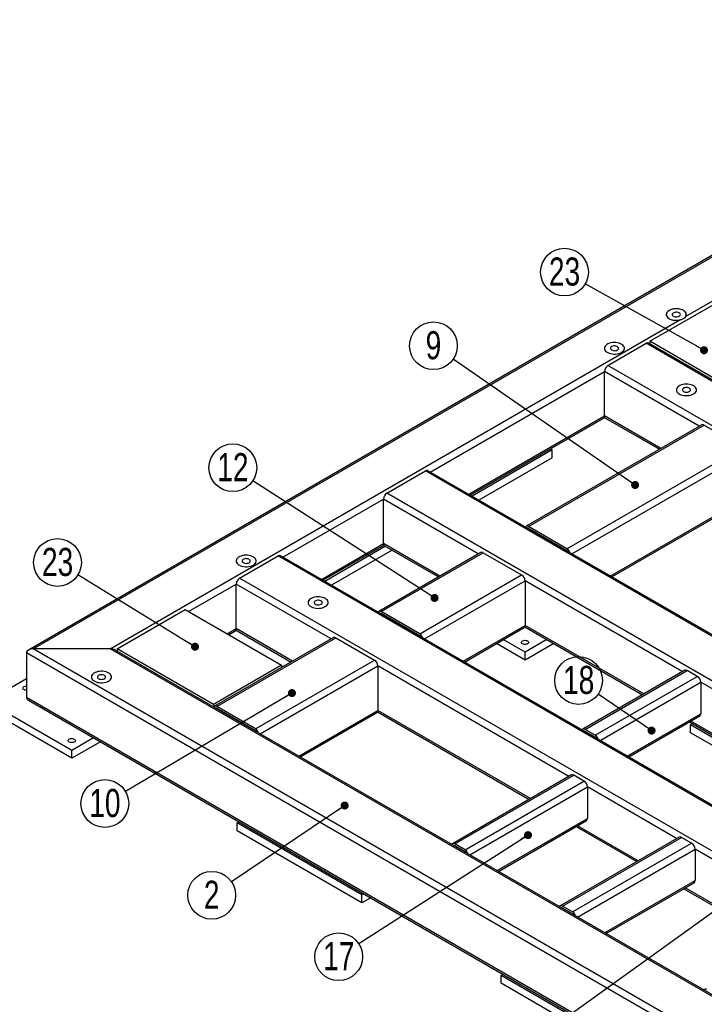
# Model space of a CAD drawing. Header units: millimetres. Extents: x 0 to 841, y 0 to 594.
# Tile 18 of 25: x 417 to 502, y 203 to 326. Entities that reach past the tile are written whole.
import ezdxf

# ---------------------------------------------------------------- set-up
doc = ezdxf.new("R2010")
doc.units = ezdxf.units.MM
doc.layers.add('NOTES', color=6, linetype='Continuous')
doc.layers.add('TRAIT-FORT', color=4, linetype='Continuous', lineweight=25)
doc.styles.add('SLDTEXTSTYLE0', font='TXT', dxfattribs={"width": 0.75})
doc.dimstyles.new('SLDDIMSTYLE0', dxfattribs={"dimtxt": 0.18, "dimasz": 1, "dimexe": 0, "dimexo": 0.0625, "dimgap": 0, "dimtad": 0, "dimtih": 1, "dimtoh": 1, "dimdec": 0, "dimrnd": 1e-09, "dimzin": 0, "dimdsep": 46, "dimtxsty": 'Standard', "dimblk1": 'DOT', "dimblk2": 'DOT', "dimsah": 1, "dimcen": 0.09, "dimadec": 0, "dimazin": 0, "dimtfac": 1, "dimtdec": 0, "dimtofl": 0, "dimtmove": 0, "dimatfit": 3, "dimldrblk": 'DOT', "dimfxl": 1, "dimfrac": 2, "dimtolj": 1, "dimtzin": 0, "dimarcsym": 0})

# ---------------------------------------------------------------- blocks, each defined once
blk = doc.blocks.new('SW_NOTE_4')
at = {"layer": 'NOTES', "color": 0}
blk.add_circle((-2.47, -1.67), 2.98, dxfattribs=at)
at = {"layer": 'NOTES', "color": 0, "insert": (-2.47, 0.15), "char_height": 3.5, "attachment_point": 2, "style": 'SLDTEXTSTYLE0'}
blk.add_mtext('2', dxfattribs=at)
blk = doc.blocks.new('_Dot')
at = {"color": 0, "linetype": 'ByBlock', "lineweight": -2}
blk.add_line((-0.5, 0), (-1, 0), dxfattribs=at)
at = {"color": 0, "linetype": 'ByBlock', "const_width": 0.5}
blk.add_lwpolyline([(-0.25, 0, 1), (0.25, 0, 1)], format="xyb", close=True, dxfattribs=at)
blk = doc.blocks.new('SW_NOTE_12')
at = {"layer": 'NOTES', "color": 0}
blk.add_circle((-2.57, -1.52), 2.98, dxfattribs=at)
at = {"layer": 'NOTES', "color": 0, "insert": (-2.56, 0.3), "char_height": 3.5, "attachment_point": 2, "style": 'SLDTEXTSTYLE0'}
blk.add_mtext('10', dxfattribs=at)
blk = doc.blocks.new('SW_NOTE_13')
at = {"layer": 'NOTES', "color": 0}
blk.add_circle((-2.51, 1.62), 2.98, dxfattribs=at)
at = {"layer": 'NOTES', "color": 0, "insert": (-2.5, 3.44), "char_height": 3.5, "attachment_point": 2, "style": 'SLDTEXTSTYLE0'}
blk.add_mtext('12', dxfattribs=at)
blk = doc.blocks.new('SW_NOTE_14')
at = {"layer": 'NOTES', "color": 0}
blk.add_circle((-2.45, 1.69), 2.98, dxfattribs=at)
at = {"layer": 'NOTES', "color": 0, "insert": (-2.45, 3.51), "char_height": 3.5, "attachment_point": 2, "style": 'SLDTEXTSTYLE0'}
blk.add_mtext('9', dxfattribs=at)
blk = doc.blocks.new('SW_NOTE_24')
at = {"layer": 'NOTES', "color": 0}
blk.add_circle((-2.51, -1.61), 2.98, dxfattribs=at)
at = {"layer": 'NOTES', "color": 0, "insert": (-2.5, 0.21), "char_height": 3.5, "attachment_point": 2, "style": 'SLDTEXTSTYLE0'}
blk.add_mtext('17', dxfattribs=at)
blk = doc.blocks.new('SW_NOTE_26')
at = {"layer": 'NOTES', "color": 0}
blk.add_circle((-2.46, 1.69), 2.98, dxfattribs=at)
at = {"layer": 'NOTES', "color": 0, "insert": (-2.45, 3.51), "char_height": 3.5, "attachment_point": 2, "style": 'SLDTEXTSTYLE0'}
blk.add_mtext('18', dxfattribs=at)
blk = doc.blocks.new('SW_NOTE_28')
at = {"layer": 'NOTES', "color": 0}
blk.add_circle((-2.54, 1.56), 2.98, dxfattribs=at)
at = {"layer": 'NOTES', "color": 0, "insert": (-2.53, 3.38), "char_height": 3.5, "attachment_point": 2, "style": 'SLDTEXTSTYLE0'}
blk.add_mtext('23', dxfattribs=at)
blk = doc.blocks.new('SW_NOTE_29')
at = {"layer": 'NOTES', "color": 0}
blk.add_circle((-2.6, 1.46), 2.98, dxfattribs=at)
at = {"layer": 'NOTES', "color": 0, "insert": (-2.59, 3.28), "char_height": 3.5, "attachment_point": 2, "style": 'SLDTEXTSTYLE0'}
blk.add_mtext('23', dxfattribs=at)

msp = doc.modelspace()

# ---------------------------------------------------------------- linework, layer by layer
at = {"layer": 'TRAIT-FORT', "lineweight": 25}
for p, q in [((554.111, 326.137), (417.888, 247.497)), ((418.488, 247.641), (554.111, 325.934)), ((499.909, 289.092), (554.111, 320.383)), ((495.422, 286.012), (503.907, 290.91)), ((428.105, 247.641), (499.196, 288.681)), ((490.189, 282.991), (494.997, 285.767)), ((608.842, 220.046), (494.997, 285.767)), ((609.141, 220.076), (495.297, 285.797)), ((495.422, 286.012), (495.422, 285.725)), ((507.442, 279.073), (495.422, 286.012)), ((604.033, 217.27), (490.189, 282.991)), ((468.02, 269.704), (489.765, 282.256)), ((489.765, 276.704), (489.765, 282.256)), ((501.61, 275.418), (489.765, 282.256)), ((472.829, 266.927), (489.765, 276.704)), ((473.005, 266.826), (489.803, 276.523)), ((496.801, 272.642), (489.765, 276.704)), ((489.889, 276.429), (496.625, 272.541)), ((501.91, 275.592), (479.99, 262.937)), ((480.289, 262.908), (502.21, 275.562)), ((502.21, 275.562), (507.018, 272.786)), ((485.098, 260.132), (507.018, 272.786)), ((483.259, 272.459), (473.254, 266.682)), ((483.259, 271.479), (474.102, 266.192)), ((483.011, 272.602), (483.259, 272.459)), ((483.259, 271.479), (483.259, 272.459)), ((485.698, 259.499), (507.442, 272.051)), ((462.612, 267.071), (467.42, 269.847)), ((581.264, 204.126), (467.42, 269.847)), ((581.564, 204.156), (467.72, 269.877)), ((576.456, 201.351), (462.612, 267.071)), ((449.635, 259.09), (462.188, 266.337)), ((462.188, 260.784), (462.188, 266.337)), ((474.033, 259.499), (462.188, 266.337)), ((490.507, 256.722), (507.442, 266.499)), ((490.683, 256.621), (507.318, 266.224)), ((485.098, 260.132), (480.289, 262.908)), ((480.253, 262.642), (480.29, 262.663)), ((485.098, 259.887), (480.289, 262.663)), ((454.445, 256.314), (462.188, 260.784)), ((454.62, 256.213), (462.226, 260.603)), ((462.436, 260.438), (454.869, 256.069)), ((469.223, 256.722), (462.188, 260.784)), ((462.312, 260.509), (469.048, 256.621)), ((444.227, 256.458), (449.035, 259.234)), ((562.88, 193.513), (449.035, 259.234)), ((563.18, 193.543), (449.335, 259.264)), ((463.285, 259.948), (455.718, 255.579)), ((474.333, 259.672), (461.605, 252.324)), ((461.905, 252.294), (474.633, 259.642)), ((474.633, 259.642), (479.441, 256.866)), ((485.062, 259.865), (485.099, 259.886)), ((466.713, 249.519), (479.441, 256.866)), ((437.863, 252.294), (443.803, 255.723)), ((443.803, 250.171), (443.803, 255.723)), ((455.648, 248.885), (443.803, 255.723)), ((558.071, 190.737), (444.227, 256.458)), ((467.313, 248.885), (479.865, 256.131)), ((479.865, 256.131), (479.865, 250.579)), ((499.488, 244.803), (479.865, 256.131)), ((428.954, 247.641), (437.439, 252.539)), ((437.439, 252.539), (449.46, 245.6)), ((461.868, 252.028), (461.905, 252.049)), ((466.713, 249.519), (461.905, 252.294)), ((466.713, 249.274), (461.905, 252.049)), ((442.672, 249.518), (443.803, 250.171)), ((442.848, 249.417), (443.841, 249.99)), ((450.839, 246.109), (443.803, 250.171)), ((443.927, 249.896), (450.663, 246.007)), ((472.122, 246.109), (479.865, 250.579)), ((472.298, 246.007), (479.741, 250.304)), ((479.827, 250.398), (494.504, 241.925)), ((494.679, 242.027), (479.865, 250.579)), ((455.948, 249.058), (441.099, 240.486)), ((441.399, 240.456), (456.248, 249.029)), ((456.248, 249.029), (461.056, 246.253)), ((466.677, 249.252), (466.714, 249.273)), ((479.865, 246.252), (476.293, 248.314)), ((479.865, 247.232), (477.142, 248.804)), ((482.589, 248.804), (479.865, 247.232)), ((483.437, 248.314), (479.865, 246.252)), ((417.64, 247.151), (417.64, 241.598)), ((561.183, 164.285), (417.64, 247.151)), ((428.105, 247.641), (418.488, 247.641)), ((561.183, 165.265), (418.488, 247.641)), ((561.183, 170.817), (428.105, 247.641)), ((561.183, 171.02), (428.705, 247.497)), ((428.954, 247.641), (428.954, 247.354)), ((440.974, 240.701), (428.954, 247.641)), ((479.865, 246.252), (479.865, 247.232)), ((446.207, 237.681), (461.056, 246.253)), ((449.46, 245.6), (440.974, 240.701)), ((446.807, 237.047), (461.48, 245.518)), ((449.46, 245.6), (449.46, 245.313)), ((461.48, 245.518), (461.48, 239.966)), ((485.346, 231.741), (461.48, 245.518)), ((499.789, 244.976), (487.061, 237.629)), ((487.361, 237.599), (500.088, 244.947)), ((501.361, 244.212), (500.088, 244.947)), ((412.69, 241.109), (417.64, 243.966)), ((488.633, 236.864), (501.361, 244.212)), ((489.233, 236.231), (501.786, 243.477)), ((501.786, 243.477), (501.786, 239.558)), ((517.166, 234.598), (501.786, 243.477)), ((423.297, 234.985), (412.69, 241.109)), ((561.183, 158.733), (417.64, 241.598)), ((417.888, 241.252), (561.183, 158.53)), ((423.297, 234.006), (412.69, 240.129)), ((440.974, 240.701), (440.974, 240.414)), ((441.362, 240.19), (441.399, 240.211)), ((446.207, 237.681), (441.399, 240.456)), ((446.207, 237.436), (441.399, 240.211)), ((451.616, 234.271), (461.48, 239.966)), ((451.792, 234.17), (461.356, 239.691)), ((461.442, 239.785), (480.361, 228.863)), ((480.537, 228.964), (461.48, 239.966)), ((492.628, 234.271), (501.786, 239.558)), ((492.804, 234.17), (501.661, 239.283)), ((500.371, 238.538), (512.181, 231.72)), ((500.513, 238.169), (500.761, 238.313)), ((512.357, 231.822), (500.547, 238.64)), ((446.171, 237.414), (446.208, 237.435)), ((487.324, 237.333), (487.361, 237.354)), ((488.633, 236.864), (487.361, 237.599)), ((488.633, 236.619), (487.361, 237.354)), ((500.513, 237.19), (500.513, 238.169)), ((511.933, 231.577), (500.513, 238.169)), ((511.084, 231.087), (500.513, 237.19)), ((426.02, 236.558), (423.297, 234.985)), ((426.869, 236.068), (423.297, 234.006)), ((423.297, 234.006), (423.297, 234.985)), ((485.646, 231.914), (470.797, 223.342)), ((471.097, 223.312), (485.946, 231.884)), ((472.37, 222.577), (487.219, 231.149)), ((487.219, 231.149), (485.946, 231.884)), ((472.97, 221.944), (487.643, 230.415)), ((487.643, 230.415), (487.643, 226.495)), ((498.781, 223.985), (487.643, 230.415)), ((443.944, 225.923), (444.193, 226.067)), ((476.365, 219.984), (487.643, 226.495)), ((476.54, 219.883), (487.519, 226.22)), ((459.501, 216.943), (443.944, 225.923)), ((443.944, 224.943), (443.944, 225.923)), ((459.501, 215.963), (443.944, 224.943)), ((486.229, 225.476), (493.796, 221.107)), ((493.972, 221.209), (486.405, 225.577)), ((499.081, 224.158), (484.232, 215.586)), ((484.532, 215.556), (499.381, 224.128)), ((500.654, 223.394), (499.381, 224.128)), ((471.061, 223.046), (471.097, 223.067)), ((472.37, 222.577), (471.097, 223.312)), ((472.37, 222.332), (471.097, 223.067)), ((485.805, 214.821), (500.654, 223.394)), ((486.405, 214.188), (501.078, 222.659)), ((501.078, 222.659), (501.078, 218.739)), ((516.813, 213.576), (501.078, 222.659)), ((489.8, 212.228), (501.078, 218.739)), ((489.975, 212.127), (500.954, 218.465)), ((499.664, 217.72), (511.828, 210.698)), ((512.003, 210.799), (499.84, 217.821)), ((459.749, 217.086), (459.501, 216.943)), ((459.501, 215.963), (459.501, 216.943)), ((460.598, 216.596), (459.501, 215.963)), ((484.496, 215.29), (484.532, 215.311)), ((485.805, 214.821), (484.532, 215.556)), ((485.805, 214.576), (484.532, 215.311)), ((476.895, 206.901), (477.144, 207.044)), ((492.452, 197.921), (476.895, 206.901)), ((476.895, 205.921), (476.895, 206.901)), ((492.452, 196.941), (476.895, 205.921))]:
    msp.add_line(p, q, dxfattribs=at)
at = {"layer": 'TRAIT-FORT', "lineweight": 25, "flags": 128}
for points in [[(499.627, 288.843), (499.764, 288.937), (499.871, 289.042), (499.946, 289.157), (499.986, 289.277), (499.991, 289.399), (499.959, 289.52), (499.893, 289.637), (499.794, 289.745), (499.664, 289.841), (499.508, 289.924), (499.33, 289.991), (499.135, 290.039), (498.928, 290.067), (498.717, 290.075), (498.506, 290.062), (498.302, 290.028), (498.111, 289.976), (497.938, 289.905), (497.788, 289.818), (497.665, 289.719), (497.574, 289.608), (497.516, 289.49), (497.494, 289.369), (497.507, 289.247), (497.556, 289.127), (497.639, 289.015), (497.754, 288.912), (497.898, 288.822), (498.065, 288.747), (498.253, 288.69), (498.454, 288.651), (498.664, 288.633), (498.876, 288.636), (499.084, 288.659), (499.282, 288.702), (499.465, 288.764), (499.627, 288.843)], [(499.909, 289.092), (499.968, 289.21), (499.993, 289.332), (499.981, 289.455), (499.933, 289.574), (499.851, 289.688), (499.737, 289.791), (499.594, 289.882), (499.426, 289.958), (499.239, 290.016), (499.037, 290.055), (498.827, 290.073), (498.614, 290.071), (498.405, 290.048), (498.206, 290.005), (498.022, 289.943), (497.859, 289.864), (497.722, 289.77), (497.615, 289.664), (497.54, 289.549), (497.5, 289.428), (497.496, 289.305), (497.528, 289.184), (497.596, 289.067), (497.696, 288.959), (497.827, 288.862), (497.985, 288.78), (498.164, 288.714), (498.36, 288.666), (498.568, 288.639), (498.78, 288.632), (498.992, 288.646), (499.196, 288.681)], [(499.104, 289.145), (499.188, 289.209), (499.239, 289.284), (499.253, 289.363), (499.229, 289.442), (499.17, 289.515), (499.078, 289.575), (498.962, 289.619), (498.83, 289.643), (498.691, 289.646), (498.556, 289.627), (498.435, 289.588), (498.337, 289.531), (498.269, 289.461), (498.236, 289.383), (498.241, 289.303), (498.283, 289.227), (498.359, 289.16), (498.464, 289.107), (498.589, 289.073), (498.726, 289.059), (498.864, 289.067), (498.993, 289.097), (499.104, 289.145)], [(491.906, 284.63), (492.042, 284.724), (492.15, 284.83), (492.224, 284.944), (492.265, 285.064), (492.269, 285.187), (492.238, 285.308), (492.171, 285.424), (492.072, 285.532), (491.942, 285.629), (491.786, 285.712), (491.608, 285.778), (491.413, 285.826), (491.207, 285.854), (490.995, 285.862), (490.784, 285.849), (490.58, 285.816), (490.389, 285.763), (490.216, 285.692), (490.066, 285.606), (489.944, 285.506), (489.852, 285.395), (489.795, 285.278), (489.772, 285.156), (489.786, 285.034), (489.835, 284.915), (489.918, 284.802), (490.033, 284.699), (490.176, 284.609), (490.344, 284.534), (490.531, 284.477), (490.733, 284.439), (490.942, 284.42), (491.154, 284.423), (491.362, 284.446), (491.561, 284.49), (491.744, 284.551), (491.906, 284.63)], [(491.906, 284.63), (492.042, 284.724), (492.15, 284.83), (492.224, 284.944), (492.265, 285.064), (492.269, 285.187), (492.238, 285.308), (492.171, 285.424), (492.072, 285.532), (491.942, 285.629), (491.786, 285.712), (491.608, 285.778), (491.413, 285.826), (491.207, 285.854), (490.995, 285.862), (490.784, 285.849), (490.58, 285.816), (490.389, 285.763), (490.216, 285.692), (490.066, 285.606), (489.944, 285.506), (489.852, 285.395), (489.795, 285.278), (489.772, 285.156), (489.786, 285.034), (489.835, 284.915), (489.918, 284.802), (490.033, 284.699), (490.176, 284.609), (490.344, 284.534), (490.531, 284.477), (490.733, 284.439), (490.942, 284.42), (491.154, 284.423), (491.362, 284.446), (491.561, 284.49), (491.744, 284.551), (491.906, 284.63)], [(491.382, 284.932), (491.466, 284.996), (491.517, 285.071), (491.531, 285.151), (491.508, 285.23), (491.448, 285.302), (491.357, 285.363), (491.241, 285.407), (491.108, 285.431), (490.97, 285.434), (490.835, 285.415), (490.714, 285.375), (490.615, 285.319), (490.547, 285.249), (490.514, 285.171), (490.519, 285.091), (490.561, 285.014), (490.637, 284.947), (490.742, 284.894), (490.868, 284.86), (491.004, 284.846), (491.143, 284.855), (491.272, 284.884), (491.382, 284.932)], [(500.886, 279.446), (501.023, 279.54), (501.13, 279.645), (501.205, 279.76), (501.245, 279.88), (501.25, 280.002), (501.218, 280.123), (501.152, 280.24), (501.052, 280.348), (500.923, 280.445), (500.767, 280.527), (500.588, 280.594), (500.393, 280.642), (500.187, 280.67), (499.976, 280.678), (499.765, 280.665), (499.561, 280.632), (499.369, 280.579), (499.196, 280.508), (499.046, 280.422), (498.924, 280.322), (498.833, 280.211), (498.775, 280.093), (498.752, 279.972), (498.766, 279.85), (498.815, 279.731), (498.898, 279.618), (499.013, 279.515), (499.156, 279.425), (499.324, 279.35), (499.511, 279.293), (499.713, 279.254), (499.922, 279.236), (500.134, 279.239), (500.343, 279.262), (500.541, 279.305), (500.724, 279.367), (500.886, 279.446)], [(500.886, 279.446), (501.023, 279.54), (501.13, 279.645), (501.205, 279.76), (501.245, 279.88), (501.25, 280.002), (501.218, 280.123), (501.152, 280.24), (501.052, 280.348), (500.923, 280.445), (500.767, 280.527), (500.588, 280.594), (500.393, 280.642), (500.187, 280.67), (499.976, 280.678), (499.765, 280.665), (499.561, 280.632), (499.369, 280.579), (499.196, 280.508), (499.046, 280.422), (498.924, 280.322), (498.833, 280.211), (498.775, 280.093), (498.752, 279.972), (498.766, 279.85), (498.815, 279.731), (498.898, 279.618), (499.013, 279.515), (499.156, 279.425), (499.324, 279.35), (499.511, 279.293), (499.713, 279.254), (499.922, 279.236), (500.134, 279.239), (500.343, 279.262), (500.541, 279.305), (500.724, 279.367), (500.886, 279.446)], [(500.363, 279.748), (500.447, 279.812), (500.498, 279.887), (500.512, 279.966), (500.488, 280.046), (500.428, 280.118), (500.337, 280.178), (500.221, 280.222), (500.089, 280.247), (499.95, 280.249), (499.815, 280.23), (499.694, 280.191), (499.596, 280.134), (499.528, 280.064), (499.495, 279.987), (499.499, 279.906), (499.541, 279.83), (499.618, 279.763), (499.722, 279.71), (499.848, 279.676), (499.985, 279.662), (500.123, 279.67), (500.252, 279.7), (500.363, 279.748)], [(445.944, 258.097), (446.08, 258.191), (446.188, 258.296), (446.263, 258.411), (446.303, 258.531), (446.307, 258.653), (446.276, 258.774), (446.21, 258.891), (446.11, 258.999), (445.98, 259.096), (445.824, 259.178), (445.646, 259.245), (445.451, 259.293), (445.245, 259.321), (445.033, 259.329), (444.822, 259.316), (444.619, 259.283), (444.427, 259.23), (444.254, 259.159), (444.104, 259.073), (443.982, 258.973), (443.89, 258.862), (443.833, 258.744), (443.81, 258.623), (443.824, 258.501), (443.873, 258.381), (443.956, 258.269), (444.071, 258.166), (444.214, 258.076), (444.382, 258.001), (444.569, 257.944), (444.771, 257.905), (444.98, 257.887), (445.192, 257.89), (445.4, 257.913), (445.599, 257.956), (445.782, 258.018), (445.944, 258.097)], [(445.944, 258.097), (446.08, 258.191), (446.188, 258.296), (446.263, 258.411), (446.303, 258.531), (446.307, 258.653), (446.276, 258.774), (446.21, 258.891), (446.11, 258.999), (445.98, 259.096), (445.824, 259.178), (445.646, 259.245), (445.451, 259.293), (445.245, 259.321), (445.033, 259.329), (444.822, 259.316), (444.619, 259.283), (444.427, 259.23), (444.254, 259.159), (444.104, 259.073), (443.982, 258.973), (443.89, 258.862), (443.833, 258.744), (443.81, 258.623), (443.824, 258.501), (443.873, 258.381), (443.956, 258.269), (444.071, 258.166), (444.214, 258.076), (444.382, 258.001), (444.569, 257.944), (444.771, 257.905), (444.98, 257.887), (445.192, 257.89), (445.4, 257.913), (445.599, 257.956), (445.782, 258.018), (445.944, 258.097)], [(445.42, 258.399), (445.504, 258.463), (445.555, 258.538), (445.57, 258.617), (445.546, 258.696), (445.486, 258.769), (445.395, 258.829), (445.279, 258.873), (445.147, 258.898), (445.008, 258.9), (444.873, 258.881), (444.752, 258.842), (444.653, 258.785), (444.585, 258.715), (444.553, 258.637), (444.557, 258.557), (444.599, 258.481), (444.675, 258.414), (444.78, 258.361), (444.906, 258.327), (445.042, 258.313), (445.181, 258.321), (445.31, 258.351), (445.42, 258.399)], [(454.924, 252.913), (455.061, 253.007), (455.168, 253.112), (455.243, 253.227), (455.283, 253.347), (455.288, 253.469), (455.256, 253.59), (455.19, 253.706), (455.09, 253.814), (454.961, 253.911), (454.805, 253.994), (454.626, 254.06), (454.431, 254.109), (454.225, 254.137), (454.014, 254.145), (453.803, 254.132), (453.599, 254.098), (453.407, 254.046), (453.234, 253.975), (453.084, 253.888), (452.962, 253.788), (452.871, 253.678), (452.813, 253.56), (452.79, 253.438), (452.804, 253.316), (452.853, 253.197), (452.936, 253.085), (453.051, 252.982), (453.195, 252.892), (453.362, 252.817), (453.55, 252.759), (453.751, 252.721), (453.961, 252.703), (454.173, 252.706), (454.381, 252.729), (454.579, 252.772), (454.762, 252.834), (454.924, 252.913)], [(454.924, 252.913), (455.061, 253.007), (455.168, 253.112), (455.243, 253.227), (455.283, 253.347), (455.288, 253.469), (455.256, 253.59), (455.19, 253.706), (455.09, 253.814), (454.961, 253.911), (454.805, 253.994), (454.626, 254.06), (454.431, 254.109), (454.225, 254.137), (454.014, 254.145), (453.803, 254.132), (453.599, 254.098), (453.407, 254.046), (453.234, 253.975), (453.084, 253.888), (452.962, 253.788), (452.871, 253.678), (452.813, 253.56), (452.79, 253.438), (452.804, 253.316), (452.853, 253.197), (452.936, 253.085), (453.051, 252.982), (453.195, 252.892), (453.362, 252.817), (453.55, 252.759), (453.751, 252.721), (453.961, 252.703), (454.173, 252.706), (454.381, 252.729), (454.579, 252.772), (454.762, 252.834), (454.924, 252.913)], [(454.401, 253.215), (454.485, 253.279), (454.536, 253.353), (454.55, 253.433), (454.526, 253.512), (454.467, 253.585), (454.375, 253.645), (454.259, 253.689), (454.127, 253.713), (453.988, 253.716), (453.853, 253.697), (453.732, 253.658), (453.634, 253.601), (453.566, 253.531), (453.533, 253.453), (453.538, 253.373), (453.58, 253.297), (453.656, 253.23), (453.76, 253.177), (453.886, 253.143), (454.023, 253.129), (454.161, 253.137), (454.29, 253.167), (454.401, 253.215)], [(480.183, 248.64), (480.26, 248.581), (480.305, 248.511), (480.314, 248.438), (480.287, 248.365), (480.225, 248.301), (480.135, 248.248), (480.022, 248.213), (479.897, 248.197), (479.77, 248.202), (479.65, 248.228), (479.547, 248.272), (479.47, 248.332), (479.426, 248.401), (479.416, 248.475), (479.444, 248.547), (479.505, 248.612), (479.596, 248.664), (479.708, 248.7), (479.833, 248.715), (479.961, 248.71), (480.081, 248.684), (480.183, 248.64)], [(427.884, 243.622), (428.021, 243.716), (428.128, 243.821), (428.203, 243.936), (428.243, 244.056), (428.248, 244.178), (428.216, 244.299), (428.15, 244.416), (428.051, 244.524), (427.921, 244.621), (427.765, 244.703), (427.587, 244.77), (427.392, 244.818), (427.185, 244.846), (426.974, 244.854), (426.763, 244.841), (426.559, 244.808), (426.368, 244.755), (426.195, 244.684), (426.045, 244.598), (425.922, 244.498), (425.831, 244.387), (425.773, 244.269), (425.751, 244.148), (425.764, 244.026), (425.813, 243.907), (425.896, 243.794), (426.011, 243.691), (426.155, 243.601), (426.323, 243.526), (426.51, 243.469), (426.711, 243.43), (426.921, 243.412), (427.133, 243.415), (427.341, 243.438), (427.539, 243.481), (427.722, 243.543), (427.884, 243.622)], [(427.884, 243.622), (428.021, 243.716), (428.128, 243.821), (428.203, 243.936), (428.243, 244.056), (428.248, 244.178), (428.216, 244.299), (428.15, 244.416), (428.051, 244.524), (427.921, 244.621), (427.765, 244.703), (427.587, 244.77), (427.392, 244.818), (427.185, 244.846), (426.974, 244.854), (426.763, 244.841), (426.559, 244.808), (426.368, 244.755), (426.195, 244.684), (426.045, 244.598), (425.922, 244.498), (425.831, 244.387), (425.773, 244.269), (425.751, 244.148), (425.764, 244.026), (425.813, 243.907), (425.896, 243.794), (426.011, 243.691), (426.155, 243.601), (426.323, 243.526), (426.51, 243.469), (426.711, 243.43), (426.921, 243.412), (427.133, 243.415), (427.341, 243.438), (427.539, 243.481), (427.722, 243.543), (427.884, 243.622)], [(427.361, 243.924), (427.445, 243.988), (427.496, 244.063), (427.51, 244.143), (427.486, 244.222), (427.427, 244.294), (427.336, 244.354), (427.219, 244.398), (427.087, 244.423), (426.948, 244.425), (426.813, 244.406), (426.692, 244.367), (426.594, 244.31), (426.526, 244.24), (426.493, 244.163), (426.498, 244.082), (426.54, 244.006), (426.616, 243.939), (426.721, 243.886), (426.846, 243.852), (426.983, 243.838), (427.121, 243.846), (427.25, 243.876), (427.361, 243.924)], [(417.64, 242.482), (417.544, 242.487), (417.424, 242.513), (417.322, 242.558), (417.245, 242.617), (417.2, 242.686), (417.191, 242.76), (417.218, 242.832), (417.28, 242.897), (417.37, 242.949), (417.483, 242.985), (417.608, 243), (417.64, 243.001)], [(423.615, 236.394), (423.692, 236.335), (423.736, 236.265), (423.746, 236.192), (423.718, 236.119), (423.657, 236.054), (423.566, 236.002), (423.454, 235.967), (423.329, 235.951), (423.201, 235.956), (423.081, 235.982), (422.978, 236.026), (422.902, 236.086), (422.857, 236.155), (422.848, 236.229), (422.875, 236.301), (422.936, 236.366), (423.027, 236.418), (423.139, 236.453), (423.265, 236.469), (423.392, 236.464), (423.512, 236.438), (423.615, 236.394)]]:
    msp.add_lwpolyline(points, dxfattribs=at)
at = {"layer": 'TRAIT-FORT', "lineweight": 25}
for centre, radius, start, end in [((495.173, 285.522), 0.302, 65.69288, 125.61758), ((490.686, 282.215), 0.922, 122.60548, 177.39452), ((490.059, 276.672), 0.296, 173.70115, 234.98667), ((502.034, 275.317), 0.302, 54.38242, 114.30712), ((467.596, 269.602), 0.302, 65.69288, 125.61758), ((463.109, 266.295), 0.922, 122.60548, 177.39452), ((480.124, 262.709), 0.259, 50.29149, 148.54415), ((480.196, 262.526), 0.166, 55.83854, 98.94691), ((462.482, 260.752), 0.296, 173.70115, 234.98667), ((449.211, 258.989), 0.302, 65.69288, 125.61758), ((474.457, 259.397), 0.302, 54.38242, 114.30712), ((484.597, 259.351), 0.928, 16.97098, 57.30385), ((484.88, 259.534), 0.414, 35.75887, 58.33925), ((478.944, 256.089), 0.922, 2.60548, 57.39452), ((444.724, 255.681), 0.922, 122.60548, 177.39452), ((461.739, 252.095), 0.259, 50.29149, 148.54415), ((461.812, 251.912), 0.166, 55.83854, 98.94691), ((444.097, 250.138), 0.296, 173.70115, 234.98667), ((466.212, 248.738), 0.928, 16.97098, 57.30385), ((479.58, 250.543), 0.288, 304.05635, 7.25583), ((456.072, 248.783), 0.302, 54.38242, 114.30712), ((466.495, 248.921), 0.414, 35.75887, 58.33925), ((460.559, 245.476), 0.922, 2.60548, 57.39452), ((499.913, 244.701), 0.302, 54.38242, 114.30712), ((500.864, 243.435), 0.922, 2.60548, 57.39452), ((441.233, 240.257), 0.259, 50.29149, 148.54415), ((441.306, 240.074), 0.166, 55.83854, 98.94691), ((461.195, 239.929), 0.288, 304.05635, 7.25583), ((501.5, 239.521), 0.288, 304.05635, 7.25583), ((445.706, 236.9), 0.928, 16.97098, 57.30385), ((445.989, 237.083), 0.414, 35.75887, 58.33925), ((487.195, 237.4), 0.259, 50.29149, 148.54415), ((487.268, 237.217), 0.166, 55.83854, 98.94691), ((488.132, 236.084), 0.928, 16.97098, 57.30385), ((488.416, 236.267), 0.414, 35.75887, 58.33925), ((485.771, 231.639), 0.302, 54.38242, 114.30712), ((486.722, 230.373), 0.922, 2.60548, 57.39452), ((487.358, 226.459), 0.288, 304.05635, 7.25583), ((499.206, 223.883), 0.302, 54.38242, 114.30712), ((470.932, 223.113), 0.259, 50.29149, 148.54415), ((471.004, 222.93), 0.166, 55.83854, 98.94691), ((471.869, 221.796), 0.928, 16.97098, 57.30385), ((472.152, 221.979), 0.414, 35.75887, 58.33925), ((500.157, 222.617), 0.922, 2.60548, 57.39452), ((500.793, 218.703), 0.288, 304.05635, 7.25583), ((484.367, 215.357), 0.259, 50.29149, 148.54415), ((484.439, 215.174), 0.166, 55.83854, 98.94691), ((485.304, 214.041), 0.928, 16.97098, 57.30385), ((485.587, 214.223), 0.414, 35.75887, 58.33925), ((502.398, 204.948), 0.259, 50.29149, 148.54415)]:
    msp.add_arc(centre, radius, start, end, dxfattribs=at)
for centre, start_param, end_param in [((418.488, 247.151), 1.5707963, 3.1415927), ((418.488, 247.151), 1.5707963, 3.1415927), ((428.105, 247.151), 0.7854794, 1.5707963), ((428.105, 247.151), 0.7854794, 1.5707963), ((418.488, 241.598), 3.1415927, 3.9270721), ((418.488, 241.598), 3.1415927, 3.9270721)]:
    msp.add_ellipse(centre, major_axis=(0.849, 0), ratio=0.5773815, start_param=start_param, end_param=end_param, dxfattribs=at)
msp.add_open_spline([(499.909, 289.092), (499.877, 289.045), (499.838, 288.999), (499.767, 288.933), (499.742, 288.912), (499.687, 288.872), (499.658, 288.853), (499.566, 288.8), (499.5, 288.77), (499.391, 288.732), (499.353, 288.721), (499.276, 288.699), (499.236, 288.69), (499.196, 288.681)], degree=3, knots=[0, 0, 0, 0, 0.25, 0.25, 0.375, 0.375, 0.5, 0.5, 0.75, 0.75, 0.875, 0.875, 1, 1, 1, 1], dxfattribs=at)

# ---------------------------------------------------------------- block references
at = {"layer": 'NOTES'}
for name, p in [('SW_NOTE_29', (487.383, 293.189)), ('SW_NOTE_14', (470.882, 283.769)), ('SW_NOTE_13', (445.902, 268.626)), ('SW_NOTE_28', (424.054, 256.862)), ('SW_NOTE_26', (489.001, 242.015)), ('SW_NOTE_12', (429.99, 229.871)), ('SW_NOTE_4', (443.228, 218.577)), ('SW_NOTE_24', (459.114, 210.848))]:
    msp.add_blockref(name, p, dxfattribs=at)

# ---------------------------------------------------------------- leaders
for points in [[(502.198, 284.897), (487.383, 293.189)], [(493.601, 268.087), (470.882, 283.769)], [(468.572, 253.997), (445.902, 268.626)], [(438.671, 247.918), (424.054, 256.862)], [(450.773, 242.131), (429.99, 229.871)], [(495.654, 237.453), (489.001, 242.015)], [(457.354, 228.103), (443.228, 218.577)], [(480.236, 224.407), (459.114, 210.848)], [(510.853, 220.208), (480.285, 198.271)]]:
    msp.add_leader(points, dimstyle='SLDDIMSTYLE0', dxfattribs=at)

doc.saveas('drawing.dxf')
